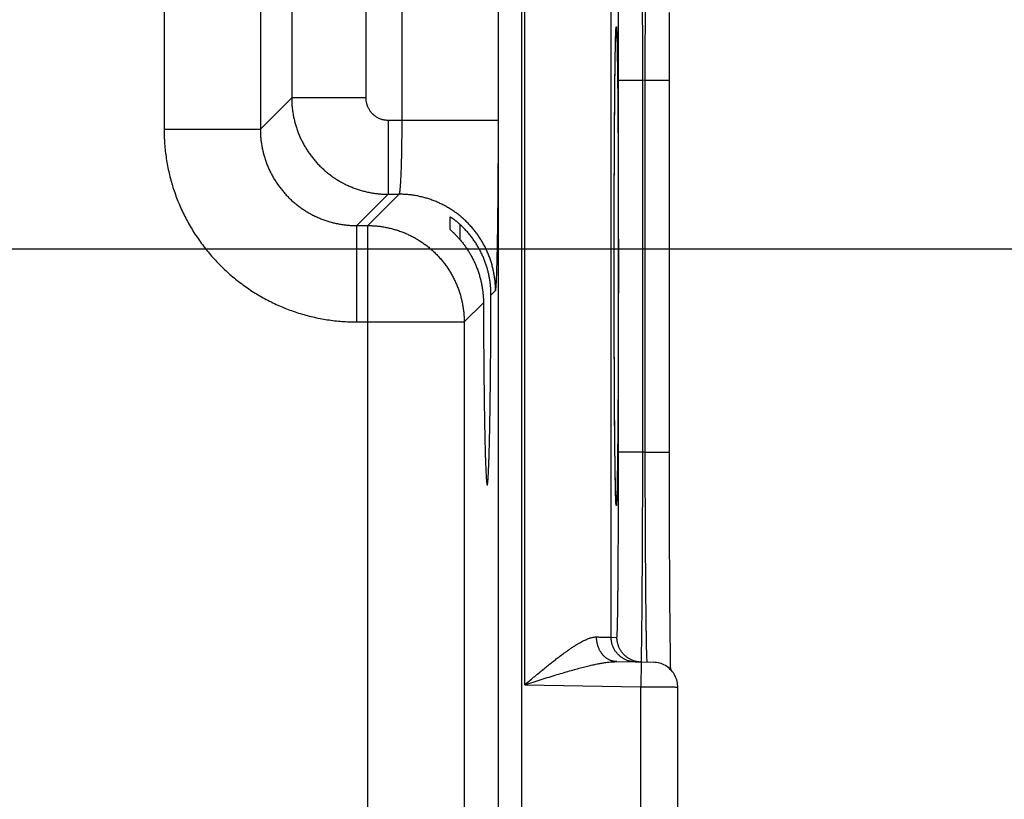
# Model space of a CAD drawing. Header units: inches. Extents: x 0 to 34, y 0 to 22.
# Tile 44 of 80: x 18.063 to 18.86, y 13.847 to 14.478. Entities that reach past the tile are written whole.
import ezdxf

# ---------------------------------------------------------------- set-up
doc = ezdxf.new("R2010")
doc.units = ezdxf.units.IN
doc.header["$LTSCALE"] = 1.87
doc.header["$MEASUREMENT"] = 0
doc.layers.get('0').update_dxf_attribs({"linetype": 'CONTINUOUS'})
doc.layers.add('DIMENSIONS', color=7, linetype='CONTINUOUS')
doc.styles.get("Standard").update_dxf_attribs({"font": 'txt', "width": 0.8})
doc.dimstyles.new('DIMSTYLE_1', dxfattribs={"dimtxt": 0.125, "dimasz": 0.18, "dimexe": 0.18, "dimexo": 0.0625, "dimgap": 0.09, "dimtad": 0, "dimtih": 1, "dimtoh": 1, "dimdec": 3, "dimzin": 4, "dimdsep": 46, "dimtxsty": 'STANDARD', "dimblk": '_FILLED', "dimblk1": '_FILLED', "dimblk2": '_FILLED', "dimcen": 0.09, "dimadec": 0, "dimazin": 0, "dimtp": 0.01, "dimtm": 0.01, "dimtfac": 1, "dimtdec": 3, "dimtofl": 0, "dimtmove": 0, "dimatfit": 3, "dimldrblk": '_FILLED', "dimfxl": 1, "dimtolj": 1, "dimtzin": 4, "dimarcsym": 0})

# ---------------------------------------------------------------- blocks, each defined once
blk = doc.blocks.new('*D0')
at = {"layer": 'DIMENSIONS', "color": 2, "linetype": 'CONTINUOUS'}
blk.add_line((18.45977, 10.99119), (19.2833, 10.99119), dxfattribs=at)
at = {"layer": 'DIMENSIONS', "color": 2, "linetype": 'CONTINUOUS', "width": 0.8}
for s, p in [('[', (19.9708, 10.92869)), (']', (20.6708, 10.92869)), ('5.900', (19.3458, 10.92869)), ('149.86', (20.0708, 10.92869))]:
    blk.add_text(s, height=0.125, dxfattribs=at).set_placement(p)
blk = doc.blocks.new('_FILLED')
at = {"color": 0, "linetype": 'BYBLOCK'}
blk.add_solid([(0, 0), (-1, 0.1736), (-1, -0.1736)], dxfattribs=at)
blk = doc.blocks.new('*D6')
at = {"layer": 'DIMENSIONS', "color": 2, "linetype": 'CONTINUOUS'}
blk.add_line((17.71474, 14.29208), (19.2843, 14.29208), dxfattribs=at)
at = {"layer": 'DIMENSIONS', "color": 2, "linetype": 'CONTINUOUS', "width": 0.8}
for s, p in [('[', (19.9718, 14.22958)), (']', (20.5718, 14.22958)), ('2.599', (19.3468, 14.22958)), ('66.01', (20.0718, 14.22958))]:
    blk.add_text(s, height=0.125, dxfattribs=at).set_placement(p)
blk = doc.blocks.new('*D7')
at = {"layer": 'DIMENSIONS', "color": 2, "linetype": 'CONTINUOUS'}
blk.add_line((17.71474, 13.36208), (19.28402, 13.36208), dxfattribs=at)
at = {"layer": 'DIMENSIONS', "color": 2, "linetype": 'CONTINUOUS', "width": 0.8}
for s, p in [('[', (19.97152, 13.29958)), (']', (20.57152, 13.29958)), ('3.529', (19.34652, 13.29958)), ('89.64', (20.07152, 13.29958))]:
    blk.add_text(s, height=0.125, dxfattribs=at).set_placement(p)
blk = doc.blocks.new('*D8')
at = {"layer": 'DIMENSIONS', "color": 2, "linetype": 'CONTINUOUS'}
blk.add_line((18.03939, 12.68508), (19.28381, 12.68508), dxfattribs=at)
at = {"layer": 'DIMENSIONS', "color": 2, "linetype": 'CONTINUOUS', "width": 0.8}
for s, p in [('[', (19.97131, 12.62258)), (']', (20.67131, 12.62258)), ('4.206', (19.34631, 12.62258)), ('106.83', (20.07131, 12.62258))]:
    blk.add_text(s, height=0.125, dxfattribs=at).set_placement(p)

msp = doc.modelspace()

# ---------------------------------------------------------------- linework, layer by layer
at = {"color": 7, "linetype": 'CONTINUOUS'}
for p, q in [((18.45096, 12.9164), (18.45096, 16.58677)), ((18.46996, 12.9164), (18.46996, 16.58677)), ((18.47213, 13.93941), (18.47213, 14.61676)), ((18.54213, 13.97784), (18.54213, 14.57832)), ((18.18016, 14.53924), (18.18016, 14.38893)), ((18.25814, 14.53924), (18.25814, 14.38893)), ((18.37289, 14.3963), (18.37289, 14.53187)), ((18.45088, 14.3963), (18.45088, 14.53187)), ((18.28351, 14.51387), (18.28351, 14.4143)), ((18.3435, 14.51387), (18.3435, 14.4143)), ((18.58939, 14.46979), (18.58942, 14.48328)), ((18.54595, 14.46791), (18.54597, 14.46837)), ((18.54597, 14.46837), (18.54599, 14.46875)), ((18.54599, 14.46875), (18.54601, 14.46904)), ((18.54601, 14.46904), (18.54603, 14.46927)), ((18.58936, 14.45607), (18.58939, 14.46979)), ((18.54565, 14.45789), (18.54572, 14.4611)), ((18.54572, 14.4611), (18.54579, 14.46363)), ((18.54579, 14.46363), (18.54586, 14.46558)), ((18.54586, 14.46558), (18.5459, 14.46672)), ((18.54548, 14.44928), (18.54557, 14.45397)), ((18.54557, 14.45397), (18.54565, 14.45789)), ((18.58935, 14.44219), (18.58936, 14.45607)), ((18.54531, 14.43724), (18.5454, 14.44374)), ((18.5454, 14.44374), (18.54548, 14.44928)), ((18.54522, 14.42964), (18.54531, 14.43724)), ((18.58935, 14.42848), (18.58935, 14.44219)), ((18.54513, 14.42082), (18.54522, 14.42964)), ((18.56777, 14.42845), (18.54812, 14.42845)), ((18.54812, 14.12772), (18.54812, 14.42845)), ((18.5697, 14.42848), (18.56777, 14.42845)), ((18.56777, 14.12772), (18.56777, 14.42845)), ((18.5697, 14.42848), (18.58935, 14.42848)), ((18.5697, 14.12768), (18.5697, 14.42848)), ((18.58935, 14.11399), (18.58935, 14.42848)), ((18.54506, 14.41325), (18.54513, 14.42082)), ((18.25814, 14.38893), (18.28351, 14.4143)), ((18.3435, 14.4143), (18.28351, 14.4143)), ((18.54499, 14.40475), (18.54506, 14.41325)), ((18.54493, 14.39506), (18.54499, 14.40475)), ((18.3615, 14.3963), (18.45088, 14.3963)), ((18.3615, 14.3963), (18.3615, 14.33631)), ((18.18016, 14.38893), (18.25814, 14.38893)), ((18.54486, 14.38373), (18.54493, 14.39506)), ((18.54478, 14.36997), (18.54486, 14.38373)), ((18.54474, 14.35917), (18.54478, 14.36997)), ((18.54469, 14.34702), (18.54474, 14.35917)), ((18.54465, 14.33368), (18.54469, 14.34702)), ((18.33613, 14.31094), (18.3615, 14.33631)), ((18.34516, 14.31094), (18.37053, 14.33631)), ((18.3615, 14.33631), (18.37053, 14.33631)), ((18.54462, 14.3199), (18.54465, 14.33368)), ((18.41192, 14.30769), (18.41192, 14.31798)), ((18.5446, 14.30604), (18.54462, 14.3199)), ((18.33613, 14.31094), (18.34516, 14.31094)), ((18.33613, 14.23295), (18.33613, 14.31094)), ((18.34516, 13.68723), (18.34516, 14.31094)), ((18.41966, 14.31201), (18.41966, 14.29964)), ((18.54459, 14.29198), (18.5446, 14.30604)), ((18.54458, 14.27808), (18.54459, 14.29198)), ((18.54459, 14.26422), (18.54458, 14.27808)), ((18.5446, 14.25019), (18.54459, 14.26422)), ((18.44486, 14.25466), (18.44851, 14.25832)), ((18.42314, 14.23295), (18.43875, 14.24855)), ((18.54462, 14.23632), (18.5446, 14.25019)), ((18.54465, 14.22271), (18.54462, 14.23632)), ((18.33613, 14.23295), (18.42314, 14.23295)), ((18.42314, 14.23295), (18.42314, 13.76521)), ((18.54469, 14.20935), (18.54465, 14.22271)), ((18.54474, 14.19624), (18.54469, 14.20935)), ((18.5448, 14.18376), (18.54474, 14.19624)), ((18.54486, 14.17243), (18.5448, 14.18376)), ((18.54492, 14.16253), (18.54486, 14.17243)), ((18.54497, 14.15411), (18.54492, 14.16253)), ((18.54506, 14.1437), (18.54497, 14.15411)), ((18.54513, 14.1351), (18.54506, 14.1437)), ((18.54521, 14.12777), (18.54513, 14.1351)), ((18.54528, 14.12142), (18.54521, 14.12777)), ((18.56777, 14.12772), (18.54812, 14.12772)), ((18.5697, 14.12768), (18.56777, 14.12772)), ((18.5697, 14.12768), (18.58935, 14.12768)), ((18.54535, 14.11586), (18.54528, 14.12142)), ((18.54544, 14.10956), (18.54535, 14.11586)), ((18.54553, 14.10441), (18.54544, 14.10956)), ((18.58936, 14.10015), (18.58935, 14.11399)), ((18.5456, 14.10026), (18.54553, 14.10441)), ((18.54568, 14.09692), (18.5456, 14.10026)), ((18.54574, 14.09427), (18.54568, 14.09692)), ((18.54582, 14.09183), (18.54574, 14.09427)), ((18.58939, 14.08652), (18.58936, 14.10015)), ((18.54587, 14.09033), (18.54582, 14.09183)), ((18.54591, 14.08912), (18.54587, 14.09033)), ((18.54595, 14.08838), (18.54591, 14.08912)), ((18.54598, 14.08776), (18.54595, 14.08838)), ((18.54599, 14.08742), (18.54598, 14.08776)), ((18.54601, 14.08714), (18.54599, 14.08742)), ((18.54603, 14.08692), (18.54601, 14.08714)), ((18.54604, 14.08676), (18.54603, 14.08692)), ((18.54605, 14.08665), (18.54604, 14.08676)), ((18.58942, 14.07292), (18.58939, 14.08652)), ((18.58946, 14.05978), (18.58942, 14.07292)), ((18.5895, 14.04811), (18.58946, 14.05978)), ((18.58956, 14.03349), (18.5895, 14.04811)), ((18.58963, 14.02122), (18.58956, 14.03349)), ((18.5897, 14.01062), (18.58963, 14.02122)), ((18.58977, 14.00139), (18.5897, 14.01062)), ((18.58983, 13.99336), (18.58977, 14.00139)), ((18.58992, 13.98422), (18.58983, 13.99336)), ((18.59, 13.97653), (18.58992, 13.98422)), ((18.54213, 13.97784), (18.54681, 13.97776)), ((18.59008, 13.96998), (18.59, 13.97653)), ((18.59016, 13.96444), (18.59008, 13.96998)), ((18.54662, 13.95811), (18.57637, 13.95759)), ((18.56637, 13.95777), (18.56603, 13.93777)), ((18.59023, 13.95981), (18.59016, 13.96444)), ((18.59031, 13.9551), (18.59023, 13.95981)), ((18.59039, 13.9515), (18.59031, 13.9551)), ((18.47213, 13.93941), (18.56603, 13.93777)), ((18.56603, 13.6884), (18.56603, 13.93777)), ((18.59603, 13.68857), (18.59603, 13.9376))]:
    msp.add_line(p, q, dxfattribs=at)
for points in [[(18.5459, 14.46672), (18.54594, 14.46765), (18.54595, 14.46791)], [(18.54603, 14.46927), (18.54604, 14.46943), (18.54604, 14.46949), (18.54605, 14.46953), (18.54605, 14.46955)], [(18.54605, 14.08661), (18.54605, 14.0866), (18.54605, 14.08662), (18.54605, 14.08665)], [(18.59603, 13.9376), (18.59601, 13.9383), (18.59593, 13.93956), (18.59576, 13.94082), (18.59552, 13.94206), (18.5952, 13.94328), (18.5948, 13.94448), (18.59433, 13.94566), (18.59378, 13.9468), (18.59317, 13.9479), (18.59248, 13.94896), (18.59173, 13.94998), (18.59092, 13.95095), (18.59004, 13.95186), (18.58911, 13.95272), (18.58813, 13.95352), (18.5871, 13.95425), (18.58602, 13.95492), (18.58491, 13.95551), (18.58376, 13.95604), (18.58258, 13.95649), (18.58137, 13.95687), (18.58014, 13.95717), (18.57889, 13.95739), (18.57764, 13.95753), (18.57637, 13.95759)]]:
    msp.add_lwpolyline(points, dxfattribs=at)
for points, knots in [([(18.56777, 14.42845), (18.56776, 14.43057), (18.56776, 14.43481), (18.56774, 14.44115), (18.56772, 14.44748), (18.56771, 14.45378), (18.56769, 14.46005), (18.56767, 14.46627), (18.56765, 14.47243), (18.56762, 14.47854), (18.5676, 14.48457), (18.56758, 14.49053), (18.56755, 14.4964), (18.56752, 14.50218), (18.56749, 14.50784), (18.56747, 14.5134), (18.56744, 14.51884), (18.56741, 14.52415), (18.56737, 14.52933), (18.56734, 14.53437), (18.56731, 14.53926), (18.56728, 14.54399), (18.56724, 14.54857), (18.56721, 14.55297), (18.56717, 14.5572), (18.56714, 14.56126), (18.5671, 14.56512), (18.56706, 14.5688), (18.56703, 14.57228), (18.56699, 14.57556), (18.56695, 14.57863), (18.56691, 14.58149), (18.56687, 14.58414), (18.56684, 14.58657), (18.5668, 14.58878), (18.56676, 14.59077), (18.56672, 14.59253), (18.56669, 14.59406), (18.56665, 14.59536), (18.56661, 14.59643), (18.56657, 14.59724), (18.56656, 14.59788), (18.56649, 14.59812), (18.5665, 14.59828)], [0, 0, 0, 0, 0.037449, 0.074835, 0.112108, 0.149219, 0.186121, 0.222764, 0.259093, 0.29506, 0.330614, 0.365707, 0.400285, 0.434294, 0.467688, 0.500428, 0.53247, 0.563767, 0.594272, 0.623943, 0.652742, 0.68063, 0.707569, 0.73352, 0.758448, 0.782314, 0.805088, 0.82674, 0.847238, 0.866553, 0.884655, 0.901521, 0.917131, 0.931461, 0.944488, 0.956194, 0.966561, 0.975576, 0.983225, 0.9895, 0.99439, 0.997891, 1, 1, 1, 1]), ([(18.5697, 14.42848), (18.5697, 14.4306), (18.56971, 14.43484), (18.56973, 14.44119), (18.56974, 14.44752), (18.56976, 14.45382), (18.56978, 14.46009), (18.56981, 14.46631), (18.56983, 14.47248), (18.56986, 14.47859), (18.56988, 14.48462), (18.56991, 14.49058), (18.56994, 14.49645), (18.56998, 14.50223), (18.57001, 14.5079), (18.57005, 14.51346), (18.57008, 14.5189), (18.57012, 14.52421), (18.57016, 14.52939), (18.5702, 14.53443), (18.57024, 14.53932), (18.57028, 14.54406), (18.57032, 14.54863), (18.57037, 14.55304), (18.57041, 14.55727), (18.57046, 14.56132), (18.57051, 14.56519), (18.57055, 14.56886), (18.5706, 14.57234), (18.57065, 14.57562), (18.5707, 14.5787), (18.57075, 14.58156), (18.5708, 14.58421), (18.57085, 14.58665), (18.5709, 14.58886), (18.57095, 14.59085), (18.571, 14.59261), (18.57105, 14.59414), (18.5711, 14.59544), (18.57115, 14.59651), (18.5712, 14.59732), (18.57123, 14.59796), (18.57129, 14.59821), (18.5713, 14.59837)], [0, 0, 0, 0, 0.03743, 0.074811, 0.112086, 0.149202, 0.186107, 0.22275, 0.25908, 0.295047, 0.330598, 0.365682, 0.400248, 0.434253, 0.467653, 0.500396, 0.532433, 0.563722, 0.594224, 0.623897, 0.652695, 0.680579, 0.707509, 0.73345, 0.758371, 0.782237, 0.805013, 0.826664, 0.847159, 0.866472, 0.884578, 0.901449, 0.917059, 0.931387, 0.944415, 0.956124, 0.966497, 0.975519, 0.983177, 0.989461, 0.994362, 0.997876, 1, 1, 1, 1]), ([(18.54812, 14.42845), (18.54812, 14.43037), (18.54812, 14.4342), (18.54812, 14.43993), (18.54811, 14.44565), (18.5481, 14.45134), (18.54809, 14.457), (18.54808, 14.46261), (18.54807, 14.46818), (18.54806, 14.47368), (18.54804, 14.47912), (18.54802, 14.48449), (18.548, 14.48978), (18.54798, 14.49497), (18.54796, 14.50006), (18.54794, 14.50505), (18.54791, 14.50993), (18.54788, 14.51469), (18.54785, 14.51932), (18.54782, 14.52382), (18.54779, 14.52818), (18.54775, 14.53239), (18.54772, 14.53645), (18.54768, 14.54035), (18.54764, 14.54408), (18.5476, 14.54765), (18.54756, 14.55104), (18.54752, 14.55426), (18.54748, 14.55728), (18.54744, 14.56012), (18.54739, 14.56277), (18.54735, 14.56522), (18.5473, 14.56746), (18.54725, 14.56951), (18.54721, 14.57135), (18.54716, 14.57297), (18.54711, 14.57439), (18.54706, 14.57559), (18.54702, 14.57658), (18.54696, 14.57733), (18.54693, 14.57792), (18.54687, 14.57818), (18.54685, 14.5784), (18.54681, 14.5784)], [0, 0, 0, 0, 0.038345, 0.076621, 0.11477, 0.152738, 0.190469, 0.227915, 0.265027, 0.301753, 0.338044, 0.373848, 0.409101, 0.443746, 0.477732, 0.511015, 0.543549, 0.575287, 0.606182, 0.636187, 0.665258, 0.693353, 0.720432, 0.746456, 0.771385, 0.795179, 0.817807, 0.839238, 0.85944, 0.878378, 0.896026, 0.912362, 0.927367, 0.941011, 0.953272, 0.964128, 0.97357, 0.981586, 0.988165, 0.993295, 0.99697, 0.999193, 1, 1, 1, 1]), ([(18.54458, 14.27808), (18.54458, 14.28044), (18.54458, 14.28516), (18.54459, 14.29223), (18.54459, 14.29928), (18.5446, 14.3063), (18.54461, 14.31327), (18.54462, 14.3202), (18.54464, 14.32707), (18.54465, 14.33387), (18.54467, 14.34061), (18.54469, 14.34726), (18.54472, 14.35382), (18.54474, 14.36028), (18.54477, 14.36663), (18.5448, 14.37286), (18.54483, 14.37896), (18.54486, 14.38493), (18.5449, 14.39075), (18.54493, 14.39643), (18.54497, 14.40194), (18.54501, 14.4073), (18.54505, 14.41248), (18.5451, 14.41748), (18.54514, 14.42229), (18.54519, 14.42691), (18.54524, 14.43134), (18.54529, 14.43556), (18.54534, 14.43957), (18.54539, 14.44336), (18.54544, 14.44693), (18.5455, 14.45028), (18.54555, 14.4534), (18.54561, 14.45628), (18.54567, 14.45893), (18.54572, 14.46133), (18.54578, 14.46349), (18.54584, 14.46541), (18.5459, 14.46707), (18.54596, 14.46842), (18.546, 14.46923), (18.54602, 14.46956)], [0, 0, 0, 0, 0.036997, 0.073933, 0.110756, 0.147416, 0.183862, 0.220048, 0.255935, 0.291488, 0.326666, 0.361416, 0.39569, 0.429438, 0.462608, 0.495154, 0.527036, 0.558214, 0.588649, 0.6183, 0.647127, 0.675091, 0.702155, 0.728283, 0.75344, 0.777591, 0.800704, 0.822748, 0.843693, 0.863515, 0.882186, 0.89968, 0.915972, 0.931041, 0.94487, 0.957441, 0.968735, 0.978735, 0.987429, 0.994808, 1, 1, 1, 1]), ([(18.54602, 14.46956), (18.54602, 14.46961), (18.54604, 14.46997), (18.54607, 14.47053), (18.54615, 14.47122), (18.54617, 14.47153), (18.54627, 14.47186), (18.54638, 14.47153), (18.5464, 14.47122), (18.54647, 14.47053), (18.54652, 14.46964), (18.54659, 14.46848), (18.54664, 14.46707), (18.5467, 14.46541), (18.54676, 14.46349), (18.54682, 14.46133), (18.54688, 14.45893), (18.54694, 14.45628), (18.54699, 14.45339), (18.54705, 14.45028), (18.5471, 14.44693), (18.54715, 14.44335), (18.54721, 14.43956), (18.54726, 14.43555), (18.54731, 14.43133), (18.54735, 14.42691), (18.5474, 14.42229), (18.54745, 14.41747), (18.54749, 14.41247), (18.54753, 14.40729), (18.54757, 14.40194), (18.54761, 14.39642), (18.54765, 14.39074), (18.54768, 14.38492), (18.54772, 14.37895), (18.54775, 14.37285), (18.54778, 14.36662), (18.5478, 14.36027), (18.54783, 14.35381), (18.54785, 14.34725), (18.54787, 14.3406), (18.54789, 14.33387), (18.54791, 14.32706), (18.54792, 14.32019), (18.54793, 14.31326), (18.54794, 14.30629), (18.54795, 14.29927), (18.54796, 14.29222), (18.54796, 14.28516), (18.54796, 14.28044), (18.54796, 14.27808)], [0, 0, 0, 0, 0.000843, 0.005458, 0.008765, 0.010764, 0.011494, 0.012224, 0.014225, 0.017531, 0.022147, 0.028064, 0.035276, 0.043772, 0.053543, 0.064579, 0.076862, 0.090376, 0.105102, 0.121021, 0.138114, 0.156357, 0.175726, 0.196193, 0.217732, 0.240314, 0.26391, 0.288491, 0.314021, 0.340464, 0.367785, 0.395951, 0.424922, 0.45466, 0.485123, 0.516271, 0.548068, 0.580474, 0.613446, 0.646934, 0.68089, 0.715263, 0.75, 0.785061, 0.820415, 0.856026, 0.891846, 0.92782, 0.96389, 1, 1, 1, 1]), ([(18.28351, 14.4143), (18.28351, 14.41313), (18.28357, 14.41079), (18.2838, 14.4073), (18.2842, 14.40382), (18.28475, 14.40036), (18.28545, 14.39693), (18.28631, 14.39354), (18.28731, 14.39018), (18.28847, 14.38688), (18.28978, 14.38363), (18.29123, 14.38044), (18.29282, 14.37732), (18.29454, 14.37428), (18.2964, 14.37132), (18.2984, 14.36844), (18.30052, 14.36566), (18.30276, 14.36297), (18.30512, 14.36039), (18.3076, 14.35791), (18.31018, 14.35555), (18.31287, 14.35331), (18.31565, 14.35119), (18.31853, 14.34919), (18.32149, 14.34733), (18.32454, 14.3456), (18.32766, 14.34401), (18.33085, 14.34256), (18.3341, 14.34126), (18.3374, 14.3401), (18.34076, 14.3391), (18.34415, 14.33824), (18.34758, 14.33754), (18.35104, 14.33699), (18.35451, 14.3366), (18.358, 14.33636), (18.36034, 14.33631), (18.3615, 14.33631)], [0, 0, 0, 0, 0.028586, 0.057172, 0.085755, 0.114336, 0.142917, 0.1715, 0.20008, 0.228659, 0.257242, 0.285826, 0.3144, 0.342955, 0.371499, 0.400043, 0.428595, 0.457154, 0.485719, 0.514281, 0.542843, 0.571412, 0.599992, 0.628575, 0.657154, 0.685735, 0.714322, 0.74291, 0.77149, 0.800066, 0.828644, 0.857223, 0.885791, 0.914345, 0.942893, 0.971443, 1, 1, 1, 1]), ([(18.3435, 14.4143), (18.3435, 14.41391), (18.34353, 14.41313), (18.34364, 14.41196), (18.34383, 14.4108), (18.3441, 14.40965), (18.34444, 14.40852), (18.34486, 14.40742), (18.34534, 14.40634), (18.3459, 14.4053), (18.34652, 14.4043), (18.34721, 14.40334), (18.34796, 14.40242), (18.34876, 14.40156), (18.34963, 14.40076), (18.35054, 14.40001), (18.3515, 14.39932), (18.3525, 14.3987), (18.35354, 14.39814), (18.35462, 14.39765), (18.35572, 14.39724), (18.35686, 14.3969), (18.35801, 14.39663), (18.35917, 14.39644), (18.36033, 14.39632), (18.36111, 14.3963), (18.3615, 14.3963)], [0, 0, 0, 0, 0.041209, 0.082654, 0.124271, 0.165999, 0.207783, 0.249565, 0.291302, 0.333007, 0.374707, 0.416423, 0.458157, 0.499901, 0.541649, 0.583392, 0.625119, 0.666826, 0.70854, 0.750291, 0.792097, 0.833909, 0.875666, 0.917308, 0.958775, 1, 1, 1, 1]), ([(18.37053, 14.33631), (18.37058, 14.33633), (18.37067, 14.33646), (18.37078, 14.33673), (18.37089, 14.33714), (18.371, 14.33768), (18.37111, 14.33836), (18.37122, 14.33918), (18.37133, 14.34013), (18.37144, 14.34122), (18.37155, 14.34243), (18.37165, 14.34378), (18.37175, 14.34524), (18.37185, 14.34683), (18.37194, 14.34853), (18.37203, 14.35034), (18.37212, 14.35226), (18.37221, 14.35429), (18.37228, 14.35641), (18.37236, 14.35863), (18.37243, 14.36094), (18.3725, 14.36332), (18.37256, 14.36579), (18.37262, 14.36833), (18.37267, 14.37094), (18.37271, 14.37361), (18.37276, 14.37633), (18.37279, 14.37909), (18.37282, 14.3819), (18.37285, 14.38474), (18.37287, 14.3876), (18.37288, 14.39049), (18.37289, 14.39339), (18.37289, 14.39533), (18.37289, 14.3963)], [0, 0, 0, 0, 0.002806, 0.007585, 0.014561, 0.023786, 0.035266, 0.04899, 0.064936, 0.083073, 0.103362, 0.125756, 0.150198, 0.176625, 0.204971, 0.235178, 0.267186, 0.300914, 0.336277, 0.37319, 0.411564, 0.451325, 0.492395, 0.534675, 0.578057, 0.62243, 0.66768, 0.713698, 0.76038, 0.807619, 0.855309, 0.903343, 0.951611, 1, 1, 1, 1]), ([(18.44851, 14.25832), (18.44857, 14.25837), (18.44863, 14.25858), (18.44872, 14.25898), (18.44881, 14.2596), (18.4489, 14.26042), (18.44899, 14.26144), (18.44908, 14.26267), (18.44917, 14.2641), (18.44925, 14.26573), (18.44934, 14.26755), (18.44943, 14.26957), (18.44951, 14.27178), (18.4496, 14.27418), (18.44968, 14.27676), (18.44976, 14.27952), (18.44983, 14.28246), (18.44991, 14.28557), (18.44998, 14.28885), (18.45006, 14.29229), (18.45013, 14.29589), (18.45019, 14.29964), (18.45026, 14.30353), (18.45032, 14.30757), (18.45038, 14.31173), (18.45043, 14.31603), (18.45049, 14.32045), (18.45053, 14.32498), (18.45058, 14.32962), (18.45063, 14.33435), (18.45067, 14.33919), (18.4507, 14.34411), (18.45074, 14.34911), (18.45077, 14.35418), (18.45079, 14.35931), (18.45082, 14.36449), (18.45084, 14.36973), (18.45085, 14.375), (18.45087, 14.38031), (18.45087, 14.38563), (18.45088, 14.39096), (18.45088, 14.39452), (18.45088, 14.3963)], [0, 0, 0, 0, 0.001578, 0.004582, 0.009066, 0.015034, 0.022479, 0.03139, 0.04176, 0.053579, 0.066827, 0.081479, 0.097507, 0.114894, 0.133619, 0.153653, 0.174961, 0.197509, 0.221268, 0.246206, 0.272284, 0.299458, 0.327683, 0.35692, 0.38713, 0.418267, 0.450279, 0.483115, 0.516728, 0.551071, 0.586096, 0.621751, 0.657985, 0.694733, 0.731926, 0.769506, 0.80743, 0.845652, 0.884102, 0.9227, 0.961361, 1, 1, 1, 1]), ([(18.18016, 14.38893), (18.18016, 14.38694), (18.18023, 14.38295), (18.18058, 14.37698), (18.18115, 14.37103), (18.18195, 14.36511), (18.18297, 14.35922), (18.18422, 14.35337), (18.1857, 14.34758), (18.18739, 14.34185), (18.1893, 14.33618), (18.19143, 14.33059), (18.19377, 14.32509), (18.19632, 14.31968), (18.19908, 14.31438), (18.20203, 14.30918), (18.20519, 14.30411), (18.20853, 14.29915), (18.21206, 14.29433), (18.21578, 14.28965), (18.21967, 14.28511), (18.22373, 14.28073), (18.22796, 14.2765), (18.23234, 14.27244), (18.23688, 14.26855), (18.24156, 14.26484), (18.24639, 14.26131), (18.25134, 14.25796), (18.25642, 14.25481), (18.26162, 14.25185), (18.26692, 14.2491), (18.27233, 14.24655), (18.27783, 14.24421), (18.28342, 14.24209), (18.28909, 14.24017), (18.29482, 14.23848), (18.30061, 14.23701), (18.30646, 14.23576), (18.31235, 14.23474), (18.31827, 14.23394), (18.32422, 14.23337), (18.33017, 14.23303), (18.33415, 14.23295), (18.33613, 14.23295)], [0, 0, 0, 0, 0.024385, 0.048782, 0.073183, 0.097584, 0.121978, 0.146366, 0.170753, 0.195142, 0.219541, 0.243952, 0.268362, 0.292759, 0.317145, 0.34153, 0.36592, 0.390311, 0.4147, 0.439087, 0.463472, 0.48786, 0.512255, 0.536655, 0.561049, 0.585432, 0.609818, 0.634218, 0.658621, 0.683012, 0.707393, 0.731782, 0.756188, 0.780599, 0.805004, 0.829401, 0.853789, 0.878175, 0.902566, 0.926961, 0.951343, 0.975695, 1, 1, 1, 1]), ([(18.25814, 14.38893), (18.25814, 14.38776), (18.2582, 14.38542), (18.25843, 14.38193), (18.25882, 14.37844), (18.25937, 14.37498), (18.26007, 14.37155), (18.26093, 14.36815), (18.26194, 14.36479), (18.26309, 14.36149), (18.2644, 14.35824), (18.26584, 14.35505), (18.26743, 14.35193), (18.26916, 14.34889), (18.27102, 14.34593), (18.27301, 14.34306), (18.27513, 14.34028), (18.27737, 14.33759), (18.27972, 14.33501), (18.2822, 14.33254), (18.28478, 14.33018), (18.28746, 14.32794), (18.29025, 14.32582), (18.29312, 14.32382), (18.29609, 14.32196), (18.29913, 14.32023), (18.30225, 14.31864), (18.30544, 14.31719), (18.30869, 14.31589), (18.312, 14.31473), (18.31536, 14.31372), (18.31875, 14.31287), (18.32219, 14.31216), (18.32565, 14.31162), (18.32913, 14.31123), (18.33263, 14.31099), (18.33496, 14.31094), (18.33613, 14.31094)], [0, 0, 0, 0, 0.028597, 0.057199, 0.085802, 0.114402, 0.142998, 0.17159, 0.200176, 0.228755, 0.257326, 0.285887, 0.314437, 0.342976, 0.371504, 0.400026, 0.428546, 0.457068, 0.485595, 0.514129, 0.542671, 0.571222, 0.599782, 0.628349, 0.656921, 0.685497, 0.714075, 0.742656, 0.77124, 0.799827, 0.828415, 0.857005, 0.885598, 0.914193, 0.942793, 0.971395, 1, 1, 1, 1]), ([(18.44851, 14.25832), (18.44851, 14.25949), (18.44846, 14.26182), (18.44822, 14.26531), (18.44783, 14.26879), (18.44728, 14.27225), (18.44658, 14.27568), (18.44572, 14.27907), (18.44472, 14.28242), (18.44356, 14.28573), (18.44226, 14.28898), (18.44081, 14.29216), (18.43922, 14.29528), (18.43749, 14.29833), (18.43563, 14.30129), (18.43363, 14.30417), (18.43151, 14.30695), (18.42927, 14.30964), (18.42691, 14.31222), (18.42443, 14.3147), (18.42185, 14.31706), (18.41916, 14.31931), (18.41637, 14.32143), (18.4135, 14.32342), (18.41053, 14.32528), (18.40749, 14.32701), (18.40437, 14.3286), (18.40118, 14.33005), (18.39793, 14.33135), (18.39463, 14.33251), (18.39128, 14.33352), (18.38788, 14.33437), (18.38445, 14.33508), (18.381, 14.33563), (18.37752, 14.33602), (18.37403, 14.33625), (18.37169, 14.33631), (18.37053, 14.33631)], [0, 0, 0, 0, 0.028569, 0.057138, 0.085708, 0.114278, 0.142849, 0.17142, 0.199991, 0.228563, 0.257135, 0.285707, 0.314279, 0.342852, 0.371424, 0.399997, 0.42857, 0.457143, 0.485716, 0.514289, 0.542862, 0.571435, 0.600008, 0.628581, 0.657153, 0.685725, 0.714297, 0.742869, 0.771441, 0.800012, 0.828583, 0.857153, 0.885723, 0.914293, 0.942862, 0.971431, 1, 1, 1, 1]), ([(18.41192, 14.31798), (18.41192, 14.31799), (18.41196, 14.31798), (18.41201, 14.31796), (18.41212, 14.3179), (18.41226, 14.31781), (18.41246, 14.31769), (18.41269, 14.31754), (18.41298, 14.31734), (18.41331, 14.31712), (18.41369, 14.31685), (18.41412, 14.31655), (18.41459, 14.3162), (18.4151, 14.31581), (18.41566, 14.31538), (18.41626, 14.31491), (18.41689, 14.3144), (18.41755, 14.31385), (18.41824, 14.31327), (18.41894, 14.31265), (18.41942, 14.31222), (18.41966, 14.31201)], [0, 0, 0, 0, 0.002043, 0.00875, 0.020651, 0.03802, 0.061038, 0.089911, 0.124836, 0.165853, 0.213151, 0.266678, 0.326458, 0.392405, 0.464281, 0.541949, 0.624938, 0.712925, 0.805157, 0.901098, 1, 1, 1, 1]), ([(18.34516, 14.31094), (18.34632, 14.31094), (18.34866, 14.31089), (18.35215, 14.31065), (18.35563, 14.31026), (18.35909, 14.30971), (18.36251, 14.309), (18.36591, 14.30815), (18.36926, 14.30714), (18.37257, 14.30598), (18.37582, 14.30468), (18.379, 14.30323), (18.38212, 14.30164), (18.38517, 14.29991), (18.38813, 14.29805), (18.39101, 14.29605), (18.39379, 14.29393), (18.39648, 14.29169), (18.39907, 14.28933), (18.40154, 14.28685), (18.4039, 14.28427), (18.40615, 14.28158), (18.40827, 14.27879), (18.41026, 14.27592), (18.41212, 14.27295), (18.41385, 14.26991), (18.41544, 14.26679), (18.41689, 14.2636), (18.41819, 14.26035), (18.41935, 14.25705), (18.42036, 14.25369), (18.42121, 14.2503), (18.42192, 14.24687), (18.42246, 14.24341), (18.42286, 14.23994), (18.42309, 14.23645), (18.42314, 14.23412), (18.42314, 14.23295)], [0, 0, 0, 0, 0.028572, 0.057143, 0.085716, 0.114289, 0.142862, 0.171435, 0.200009, 0.228583, 0.257158, 0.285732, 0.314307, 0.342882, 0.371457, 0.400033, 0.428608, 0.457184, 0.485759, 0.514335, 0.542911, 0.571486, 0.600061, 0.628636, 0.65721, 0.685786, 0.714361, 0.742935, 0.771508, 0.80008, 0.828652, 0.857229, 0.885804, 0.914368, 0.942921, 0.971462, 1, 1, 1, 1]), ([(18.44129, 14.27808), (18.44097, 14.27913), (18.44026, 14.28121), (18.43907, 14.28429), (18.43775, 14.28733), (18.43628, 14.29033), (18.43467, 14.29329), (18.43293, 14.29618), (18.43105, 14.29902), (18.42903, 14.30179), (18.42688, 14.30448), (18.4246, 14.30709), (18.4222, 14.30961), (18.42052, 14.31122), (18.41966, 14.31201)], [0, 0, 0, 0, 0.080698, 0.161826, 0.243355, 0.325392, 0.407915, 0.490983, 0.574605, 0.658738, 0.743414, 0.828521, 0.914076, 1, 1, 1, 1]), ([(18.41966, 14.29964), (18.41942, 14.29992), (18.41895, 14.30045), (18.41825, 14.30123), (18.41757, 14.30197), (18.41693, 14.30267), (18.41631, 14.30331), (18.41572, 14.30391), (18.41518, 14.30446), (18.41468, 14.30496), (18.41422, 14.30542), (18.4138, 14.30582), (18.41343, 14.30618), (18.4131, 14.3065), (18.41281, 14.30678), (18.41257, 14.30701), (18.41237, 14.30721), (18.4122, 14.30737), (18.41208, 14.30749), (18.41199, 14.30758), (18.41195, 14.30764), (18.41192, 14.30768), (18.41192, 14.30769)], [0, 0, 0, 0, 0.097524, 0.191499, 0.281267, 0.366347, 0.446668, 0.521729, 0.591081, 0.654627, 0.712528, 0.764678, 0.811089, 0.851952, 0.887421, 0.917591, 0.942698, 0.962933, 0.978567, 0.989791, 0.99685, 1, 1, 1, 1]), ([(18.41966, 14.29964), (18.42036, 14.29883), (18.42173, 14.29717), (18.42368, 14.29461), (18.42551, 14.29199), (18.42722, 14.2893), (18.42882, 14.28657), (18.4303, 14.28378), (18.43166, 14.28096), (18.43249, 14.27904), (18.43288, 14.27808)], [0, 0, 0, 0, 0.127219, 0.253841, 0.379779, 0.505138, 0.629854, 0.753882, 0.877304, 1, 1, 1, 1]), ([(18.43288, 14.27808), (18.43331, 14.27703), (18.43412, 14.27492), (18.4352, 14.2717), (18.43614, 14.26845), (18.43693, 14.26518), (18.43759, 14.26189), (18.4381, 14.25857), (18.43846, 14.25524), (18.43869, 14.2519), (18.43874, 14.24967), (18.43875, 14.24855)], [0, 0, 0, 0, 0.112456, 0.224401, 0.335824, 0.446881, 0.557725, 0.668326, 0.778834, 0.889403, 1, 1, 1, 1]), ([(18.44486, 14.25466), (18.44486, 14.25566), (18.44483, 14.25764), (18.44466, 14.2606), (18.44439, 14.26356), (18.444, 14.2665), (18.4435, 14.26943), (18.44288, 14.27233), (18.44215, 14.27522), (18.44159, 14.27713), (18.44129, 14.27808)], [0, 0, 0, 0, 0.125074, 0.249956, 0.374653, 0.499371, 0.624165, 0.749095, 0.874369, 1, 1, 1, 1]), ([(18.54602, 14.08661), (18.546, 14.08694), (18.54596, 14.08774), (18.5459, 14.0891), (18.54584, 14.09076), (18.54578, 14.09267), (18.54572, 14.09483), (18.54567, 14.09724), (18.54561, 14.09989), (18.54555, 14.10277), (18.5455, 14.10589), (18.54544, 14.10924), (18.54539, 14.11281), (18.54534, 14.1166), (18.54529, 14.12061), (18.54524, 14.12483), (18.54519, 14.12926), (18.54514, 14.13388), (18.5451, 14.1387), (18.54505, 14.1437), (18.54501, 14.14888), (18.54497, 14.15423), (18.54493, 14.15975), (18.5449, 14.16542), (18.54486, 14.17125), (18.54483, 14.17722), (18.5448, 14.18332), (18.54477, 14.18955), (18.54474, 14.1959), (18.54472, 14.20235), (18.54469, 14.20891), (18.54467, 14.21557), (18.54465, 14.2223), (18.54464, 14.22911), (18.54462, 14.23598), (18.54461, 14.2429), (18.5446, 14.24988), (18.54459, 14.2569), (18.54459, 14.26394), (18.54458, 14.27101), (18.54458, 14.27572), (18.54458, 14.27808)], [0, 0, 0, 0, 0.005192, 0.012573, 0.021269, 0.03127, 0.042565, 0.055138, 0.06897, 0.084042, 0.100336, 0.117831, 0.136504, 0.156328, 0.177277, 0.199323, 0.222436, 0.246588, 0.271747, 0.297877, 0.324943, 0.352907, 0.381736, 0.411389, 0.441827, 0.473006, 0.504887, 0.537432, 0.570601, 0.604349, 0.638625, 0.67338, 0.708562, 0.744116, 0.780002, 0.816188, 0.852638, 0.889301, 0.926121, 0.96304, 1, 1, 1, 1]), ([(18.54796, 14.27808), (18.54796, 14.27572), (18.54796, 14.271), (18.54796, 14.26393), (18.54795, 14.25688), (18.54794, 14.24987), (18.54793, 14.24289), (18.54792, 14.23597), (18.54791, 14.2291), (18.54789, 14.22229), (18.54787, 14.21556), (18.54785, 14.20891), (18.54783, 14.20235), (18.5478, 14.19589), (18.54778, 14.18954), (18.54775, 14.18331), (18.54772, 14.17721), (18.54768, 14.17124), (18.54765, 14.16541), (18.54761, 14.15974), (18.54757, 14.15422), (18.54753, 14.14887), (18.54749, 14.14369), (18.54745, 14.13869), (18.5474, 14.13387), (18.54735, 14.12925), (18.54731, 14.12483), (18.54726, 14.12061), (18.54721, 14.1166), (18.54715, 14.11281), (18.5471, 14.10923), (18.54705, 14.10589), (18.54699, 14.10277), (18.54694, 14.09988), (18.54688, 14.09724), (18.54682, 14.09483), (18.54676, 14.09267), (18.5467, 14.09076), (18.54664, 14.08909), (18.54659, 14.08769), (18.54652, 14.08652), (18.54647, 14.08564), (18.5464, 14.08495), (18.54638, 14.08463), (18.54627, 14.08431), (18.54617, 14.08463), (18.54615, 14.08495), (18.54607, 14.08564), (18.54604, 14.0862), (18.54602, 14.08655), (18.54602, 14.08661)], [0, 0, 0, 0, 0.036147, 0.072234, 0.108211, 0.144028, 0.179636, 0.214989, 0.250051, 0.284787, 0.319155, 0.353107, 0.386593, 0.419565, 0.451972, 0.48377, 0.514919, 0.54538, 0.575115, 0.604084, 0.632249, 0.65957, 0.686012, 0.711539, 0.736117, 0.759713, 0.782295, 0.803832, 0.824296, 0.843661, 0.861903, 0.878995, 0.894912, 0.909635, 0.923146, 0.935428, 0.946462, 0.956232, 0.964726, 0.971936, 0.977852, 0.982466, 0.985773, 0.987773, 0.988502, 0.989232, 0.991233, 0.99454, 0.999155, 1, 1, 1, 1]), ([(18.44179, 14.10096), (18.44181, 14.10096), (18.44192, 14.10097), (18.44198, 14.10132), (18.44211, 14.10175), (18.44221, 14.10252), (18.44232, 14.10348), (18.44243, 14.10471), (18.44254, 14.10617), (18.44265, 14.10788), (18.44276, 14.10982), (18.44287, 14.112), (18.44298, 14.11441), (18.44308, 14.11705), (18.44319, 14.11991), (18.44329, 14.123), (18.44339, 14.1263), (18.44349, 14.12982), (18.44358, 14.13354), (18.44368, 14.13746), (18.44377, 14.14158), (18.44385, 14.14589), (18.44394, 14.15039), (18.44402, 14.15506), (18.4441, 14.15991), (18.44417, 14.16492), (18.44425, 14.17009), (18.44431, 14.17541), (18.44438, 14.18087), (18.44444, 14.18647), (18.4445, 14.1922), (18.44455, 14.19804), (18.4446, 14.204), (18.44465, 14.21007), (18.44469, 14.21622), (18.44473, 14.22247), (18.44476, 14.22879), (18.44479, 14.23518), (18.44482, 14.24163), (18.44484, 14.24813), (18.44485, 14.25248), (18.44486, 14.25466)], [0, 0, 0, 0, 0.000352, 0.00208, 0.005331, 0.010155, 0.016561, 0.024544, 0.034098, 0.04521, 0.057865, 0.072049, 0.087737, 0.104915, 0.123552, 0.143627, 0.165112, 0.187971, 0.212183, 0.237701, 0.264502, 0.29254, 0.321778, 0.352181, 0.383693, 0.416288, 0.449902, 0.484503, 0.520035, 0.556447, 0.593698, 0.631719, 0.670477, 0.7099, 0.749945, 0.790554, 0.83166, 0.873224, 0.915166, 0.95745, 1, 1, 1, 1]), ([(18.43875, 14.24855), (18.43875, 14.24638), (18.43877, 14.24206), (18.43879, 14.23561), (18.43882, 14.22921), (18.43886, 14.22288), (18.43889, 14.21664), (18.43894, 14.21047), (18.43898, 14.2044), (18.43903, 14.19844), (18.43909, 14.19258), (18.43914, 14.18685), (18.4392, 14.18124), (18.43927, 14.17577), (18.43934, 14.17044), (18.43941, 14.16526), (18.43948, 14.16023), (18.43956, 14.15538), (18.43964, 14.15069), (18.43973, 14.14618), (18.43982, 14.14186), (18.43991, 14.13773), (18.44, 14.13379), (18.44009, 14.13006), (18.44019, 14.12653), (18.44029, 14.12321), (18.44039, 14.12011), (18.4405, 14.11723), (18.4406, 14.11458), (18.44071, 14.11215), (18.44082, 14.10996), (18.44093, 14.108), (18.44104, 14.10628), (18.44115, 14.1048), (18.44126, 14.10356), (18.44138, 14.10257), (18.44147, 14.1018), (18.44161, 14.10134), (18.44165, 14.10099), (18.44177, 14.10096), (18.44179, 14.10096)], [0, 0, 0, 0, 0.044049, 0.087764, 0.131066, 0.173917, 0.216236, 0.257982, 0.299086, 0.339489, 0.379147, 0.417986, 0.455972, 0.493034, 0.529133, 0.564214, 0.598222, 0.631124, 0.662856, 0.69339, 0.722673, 0.750668, 0.777338, 0.802637, 0.826543, 0.849009, 0.870015, 0.889525, 0.907513, 0.923958, 0.93883, 0.952118, 0.963796, 0.973853, 0.982277, 0.989056, 0.994189, 0.997682, 0.999582, 1, 1, 1, 1]), ([(18.54681, 13.97776), (18.54685, 13.97776), (18.54687, 13.97798), (18.54693, 13.97825), (18.54696, 13.97884), (18.54702, 13.97959), (18.54706, 13.98058), (18.54711, 13.98178), (18.54716, 13.98319), (18.54721, 13.98482), (18.54725, 13.98666), (18.5473, 13.9887), (18.54735, 13.99095), (18.54739, 13.9934), (18.54744, 13.99604), (18.54748, 13.99888), (18.54752, 14.00191), (18.54756, 14.00512), (18.5476, 14.00851), (18.54764, 14.01208), (18.54768, 14.01582), (18.54772, 14.01972), (18.54775, 14.02378), (18.54779, 14.02799), (18.54782, 14.03235), (18.54785, 14.03685), (18.54788, 14.04148), (18.54791, 14.04624), (18.54794, 14.05111), (18.54796, 14.0561), (18.54798, 14.0612), (18.548, 14.06639), (18.54802, 14.07167), (18.54804, 14.07704), (18.54806, 14.08248), (18.54807, 14.08799), (18.54808, 14.09355), (18.54809, 14.09917), (18.5481, 14.10482), (18.54811, 14.11051), (18.54812, 14.11623), (18.54812, 14.12197), (18.54812, 14.1258), (18.54812, 14.12772)], [0, 0, 0, 0, 0.000807, 0.003031, 0.006707, 0.011837, 0.018416, 0.026432, 0.035874, 0.046731, 0.058991, 0.072636, 0.087641, 0.103979, 0.121627, 0.140565, 0.160766, 0.182196, 0.204825, 0.228619, 0.253547, 0.279571, 0.306651, 0.334746, 0.363817, 0.393823, 0.424718, 0.456457, 0.488993, 0.522277, 0.556262, 0.590906, 0.62616, 0.661964, 0.698256, 0.734983, 0.772094, 0.809539, 0.847271, 0.88524, 0.92339, 0.961663, 1, 1, 1, 1]), ([(18.5665, 13.95788), (18.56649, 13.95804), (18.56656, 13.95829), (18.56657, 13.95893), (18.56661, 13.95974), (18.56665, 13.96081), (18.56669, 13.9621), (18.56672, 13.96363), (18.56676, 13.96539), (18.5668, 13.96738), (18.56684, 13.96959), (18.56687, 13.97202), (18.56691, 13.97467), (18.56695, 13.97753), (18.56699, 13.98061), (18.56703, 13.98388), (18.56706, 13.98736), (18.5671, 13.99104), (18.56714, 13.9949), (18.56717, 13.99895), (18.56721, 14.00319), (18.56724, 14.00759), (18.56728, 14.01216), (18.56731, 14.0169), (18.56734, 14.02179), (18.56737, 14.02682), (18.56741, 14.032), (18.56744, 14.03732), (18.56747, 14.04276), (18.56749, 14.04832), (18.56752, 14.05399), (18.56755, 14.05976), (18.56758, 14.06563), (18.5676, 14.07159), (18.56762, 14.07762), (18.56765, 14.08373), (18.56767, 14.0899), (18.56769, 14.09612), (18.56771, 14.10238), (18.56772, 14.10868), (18.56774, 14.11501), (18.56776, 14.12136), (18.56776, 14.1256), (18.56777, 14.12772)], [0, 0, 0, 0, 0.002109, 0.005609, 0.010499, 0.016773, 0.024422, 0.033436, 0.043801, 0.055505, 0.068531, 0.082859, 0.098465, 0.115329, 0.133428, 0.152739, 0.173234, 0.194882, 0.217651, 0.241513, 0.266435, 0.292383, 0.319322, 0.347212, 0.376014, 0.405687, 0.436194, 0.467494, 0.499539, 0.532281, 0.565679, 0.599691, 0.634272, 0.669368, 0.704925, 0.740894, 0.777226, 0.813871, 0.850776, 0.88789, 0.925166, 0.962553, 1, 1, 1, 1]), ([(18.5713, 13.9578), (18.57129, 13.95795), (18.57123, 13.95821), (18.5712, 13.95884), (18.57115, 13.95966), (18.5711, 13.96073), (18.57105, 13.96203), (18.571, 13.96356), (18.57095, 13.96532), (18.5709, 13.96731), (18.57085, 13.96952), (18.5708, 13.97195), (18.57075, 13.9746), (18.5707, 13.97746), (18.57065, 13.98054), (18.5706, 13.98382), (18.57055, 13.98729), (18.57051, 13.99097), (18.57046, 13.99484), (18.57041, 13.99889), (18.57037, 14.00312), (18.57032, 14.00753), (18.57028, 14.0121), (18.57024, 14.01683), (18.5702, 14.02172), (18.57016, 14.02676), (18.57012, 14.03194), (18.57008, 14.03726), (18.57005, 14.0427), (18.57001, 14.04826), (18.56998, 14.05393), (18.56994, 14.05971), (18.56991, 14.06558), (18.56988, 14.07154), (18.56986, 14.07757), (18.56983, 14.08368), (18.56981, 14.08985), (18.56978, 14.09608), (18.56976, 14.10234), (18.56974, 14.10865), (18.56973, 14.11498), (18.56971, 14.12133), (18.5697, 14.12556), (18.5697, 14.12768)], [0, 0, 0, 0, 0.002124, 0.005637, 0.010537, 0.01682, 0.024476, 0.033496, 0.043867, 0.055574, 0.0686, 0.082925, 0.098532, 0.115399, 0.133501, 0.15281, 0.173301, 0.194946, 0.217718, 0.241579, 0.266497, 0.292437, 0.319365, 0.347246, 0.376045, 0.40572, 0.436225, 0.467517, 0.499557, 0.532303, 0.565705, 0.599714, 0.634284, 0.66937, 0.704924, 0.740894, 0.777229, 0.813877, 0.850788, 0.887909, 0.925187, 0.96257, 1, 1, 1, 1]), ([(18.47213, 13.93941), (18.47334, 13.94042), (18.47575, 13.94243), (18.47934, 13.94542), (18.48288, 13.94835), (18.48635, 13.9512), (18.48974, 13.95396), (18.49301, 13.95658), (18.49616, 13.95907), (18.49918, 13.9614), (18.50205, 13.96358), (18.50478, 13.96558), (18.50736, 13.96742), (18.5098, 13.96909), (18.51209, 13.9706), (18.51423, 13.97195), (18.51625, 13.97315), (18.51813, 13.97419), (18.51988, 13.9751), (18.52152, 13.97587), (18.52305, 13.97652), (18.52448, 13.97705), (18.52581, 13.97746), (18.52705, 13.97777), (18.52821, 13.97798), (18.5293, 13.9781), (18.53, 13.97812), (18.53034, 13.97811)], [0, 0, 0, 0, 0.066836, 0.13307, 0.198266, 0.261992, 0.323804, 0.383284, 0.440138, 0.494148, 0.545154, 0.593089, 0.637914, 0.679658, 0.718394, 0.754212, 0.787241, 0.817626, 0.845519, 0.871089, 0.894516, 0.915972, 0.935629, 0.953672, 0.970287, 0.985664, 1, 1, 1, 1]), ([(18.54662, 13.95811), (18.54627, 13.95812), (18.54558, 13.95816), (18.54455, 13.95829), (18.54353, 13.9585), (18.54252, 13.95879), (18.54154, 13.95915), (18.54057, 13.95959), (18.53962, 13.96009), (18.53871, 13.96067), (18.53782, 13.96132), (18.53698, 13.96203), (18.53617, 13.9628), (18.5354, 13.96363), (18.53468, 13.96452), (18.53401, 13.96546), (18.53338, 13.96645), (18.53281, 13.96748), (18.53229, 13.96855), (18.53183, 13.96967), (18.53143, 13.97081), (18.53109, 13.97198), (18.53081, 13.97318), (18.53059, 13.9744), (18.53044, 13.97563), (18.53035, 13.97686), (18.53033, 13.97769), (18.53034, 13.97811)], [0, 0, 0, 0, 0.03628, 0.072622, 0.109088, 0.145737, 0.182623, 0.219797, 0.257303, 0.295181, 0.333461, 0.372169, 0.411322, 0.450929, 0.490993, 0.531511, 0.572471, 0.613855, 0.65564, 0.697797, 0.740292, 0.783088, 0.826142, 0.869409, 0.912841, 0.956388, 1, 1, 1, 1]), ([(18.53034, 13.97811), (18.5309, 13.9781), (18.53197, 13.97807), (18.53353, 13.97804), (18.53497, 13.978), (18.53628, 13.97798), (18.53746, 13.97795), (18.53851, 13.97793), (18.53943, 13.9779), (18.54021, 13.97789), (18.54086, 13.97787), (18.54138, 13.97786), (18.54175, 13.97785), (18.54199, 13.97785), (18.5421, 13.97784), (18.54213, 13.97784)], [0, 0, 0, 0, 0.142215, 0.2743, 0.396004, 0.507103, 0.607392, 0.696658, 0.774701, 0.841351, 0.896474, 0.939966, 0.971753, 0.991778, 1, 1, 1, 1]), ([(18.56178, 13.95785), (18.56137, 13.95785), (18.56054, 13.95789), (18.5593, 13.95803), (18.55808, 13.95825), (18.55687, 13.95853), (18.55568, 13.9589), (18.55452, 13.95934), (18.55338, 13.95984), (18.55228, 13.96042), (18.55122, 13.96107), (18.5502, 13.96178), (18.54922, 13.96255), (18.5483, 13.96338), (18.54743, 13.96427), (18.54661, 13.96521), (18.54586, 13.96619), (18.54517, 13.96723), (18.54454, 13.9683), (18.54398, 13.96941), (18.54349, 13.97055), (18.54308, 13.97173), (18.54273, 13.97292), (18.54246, 13.97414), (18.54227, 13.97536), (18.54216, 13.9766), (18.54213, 13.97743), (18.54213, 13.97784)], [0, 0, 0, 0, 0.04, 0.08, 0.12, 0.160001, 0.200001, 0.240001, 0.280001, 0.320001, 0.360001, 0.400001, 0.440001, 0.480001, 0.520001, 0.560001, 0.600001, 0.640001, 0.680001, 0.720001, 0.760001, 0.800001, 0.84, 0.88, 0.92, 0.96, 1, 1, 1, 1]), ([(18.56637, 13.95777), (18.56599, 13.95778), (18.56519, 13.95782), (18.56398, 13.95795), (18.56276, 13.95816), (18.56155, 13.95845), (18.56036, 13.95882), (18.5592, 13.95925), (18.55806, 13.95976), (18.55696, 13.96034), (18.5559, 13.96099), (18.55488, 13.9617), (18.5539, 13.96247), (18.55298, 13.9633), (18.55211, 13.96419), (18.55129, 13.96512), (18.55054, 13.96611), (18.54984, 13.96715), (18.54922, 13.96822), (18.54866, 13.96933), (18.54817, 13.97047), (18.54775, 13.97164), (18.54741, 13.97284), (18.54714, 13.97405), (18.54695, 13.97528), (18.54684, 13.97652), (18.54681, 13.97735), (18.54681, 13.97776)], [0, 0, 0, 0, 0.037366, 0.077475, 0.117584, 0.157693, 0.197802, 0.237911, 0.27802, 0.318129, 0.358239, 0.398348, 0.438458, 0.478567, 0.518677, 0.558787, 0.598897, 0.639007, 0.679117, 0.719227, 0.759338, 0.799448, 0.839558, 0.879669, 0.919779, 0.95989, 1, 1, 1, 1]), ([(18.47213, 13.93941), (18.47439, 13.94012), (18.47886, 13.94155), (18.4855, 13.94364), (18.49196, 13.94566), (18.49818, 13.94757), (18.50408, 13.94934), (18.50963, 13.95095), (18.51479, 13.95239), (18.51955, 13.95365), (18.5239, 13.95473), (18.52787, 13.95565), (18.53146, 13.9564), (18.53471, 13.957), (18.53762, 13.95746), (18.54023, 13.95779), (18.54257, 13.958), (18.54467, 13.95811), (18.54599, 13.95812), (18.54662, 13.95811)], [0, 0, 0, 0, 0.092065, 0.182806, 0.271122, 0.355868, 0.436106, 0.511211, 0.580811, 0.644721, 0.702978, 0.755739, 0.803294, 0.845973, 0.884142, 0.918191, 0.948568, 0.975696, 1, 1, 1, 1]), ([(18.56603, 13.93777), (18.56659, 13.93777), (18.56771, 13.93776), (18.5694, 13.93775), (18.57107, 13.93774), (18.57273, 13.93773), (18.57436, 13.93772), (18.57597, 13.93771), (18.57755, 13.9377), (18.57909, 13.93769), (18.58059, 13.93769), (18.58204, 13.93768), (18.58344, 13.93767), (18.58479, 13.93766), (18.58608, 13.93765), (18.5873, 13.93765), (18.58846, 13.93764), (18.58954, 13.93763), (18.59055, 13.93763), (18.59149, 13.93762), (18.59234, 13.93762), (18.59311, 13.93761), (18.59379, 13.93761), (18.59438, 13.9376), (18.59488, 13.9376), (18.5953, 13.9376), (18.5956, 13.9376), (18.59586, 13.9376), (18.59592, 13.9376), (18.59602, 13.9376), (18.59603, 13.9376)], [0, 0, 0, 0, 0.056379, 0.112595, 0.168455, 0.223772, 0.278363, 0.332053, 0.384678, 0.436081, 0.48611, 0.534614, 0.581432, 0.626395, 0.669361, 0.710213, 0.748834, 0.785082, 0.818823, 0.84995, 0.878375, 0.904004, 0.926745, 0.946521, 0.963278, 0.97697, 0.987553, 0.994988, 0.999254, 1, 1, 1, 1])]:
    msp.add_open_spline(points, degree=3, knots=knots, dxfattribs=at)
for points in [[(18.56646, 13.95777), (18.56643, 13.95777), (18.5664, 13.95777), (18.56637, 13.95777)], [(18.56646, 13.95777), (18.5665, 13.95776), (18.5665, 13.95783), (18.5665, 13.95788)], [(18.57135, 13.95768), (18.57131, 13.95768), (18.57131, 13.95774), (18.5713, 13.9578)]]:
    msp.add_open_spline(points, degree=3, dxfattribs=at)

# ---------------------------------------------------------------- dimensions: what is measured, and where the dimension line sits
at = {"layer": 'DIMENSIONS', "color": 2, "linetype": 'CONTINUOUS'}
for feature_location, offset, origin, picture, middle in [((17.71474, 14.29208), (1.56956, 0), (17.65224, 16.89108), '*D6', (20.0093, 14.29208)), ((17.71474, 13.36208), (1.56927, 0), (17.65224, 16.89108), '*D7', (20.00902, 13.36208)), ((18.03939, 12.68508), (1.24442, 0), (17.97689, 16.89108), '*D8', (20.05881, 12.68508)), ((18.45977, 10.99119), (0.82353, 0), (18.48156, 16.89108), '*D0', (20.0583, 10.99119))]:
    dim = msp.add_ordinate_dim(feature_location=feature_location, offset=offset, dtype=0, origin=origin, dimstyle='DIMSTYLE_1', dxfattribs=at)
    dim.commit()
    dim.dimension.update_dxf_attribs({"geometry": picture, "text_midpoint": middle})

doc.saveas('drawing.dxf')
